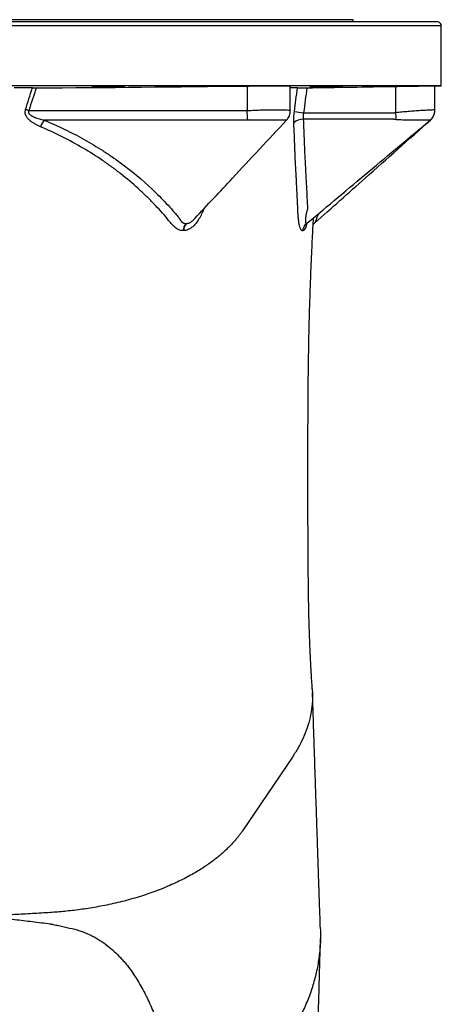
# Model space of a CAD drawing. Header units: millimetres. Extents: x 212 to 2672, y 434 to 2559.
# Tile 15 of 15: x 2365 to 2672, y 1844 to 2559. Entities that reach past the tile are written whole.
import ezdxf

# ---------------------------------------------------------------- set-up
doc = ezdxf.new("R2010")
doc.units = ezdxf.units.MM

msp = doc.modelspace()

# ---------------------------------------------------------------- linework, layer by layer
at = {"color": 7, "linetype": 'Continuous', "lineweight": 25}
for p, q in [((2607.71, 2559.08), (1922.71, 2559.08)), ((2607.71, 2557.48), (2607.71, 2559.08)), ((2669.39, 2557.48), (2265.21, 2557.48)), ((2671.71, 2511.08), (2671.71, 2554.56)), ((2552.65, 2511.08), (2328.8, 2511.08)), ((2530.58, 2510.94), (2530.58, 2493.14)), ((2666.71, 2511.08), (2552.65, 2511.08)), ((2562.02, 2493.1), (2562.02, 2511.08)), ((2567.22, 2509.56), (2562.02, 2509.56)), ((2638.45, 2510.69), (2638.45, 2491.73)), ((2671.71, 2511.08), (2666.71, 2511.08)), ((2667.1, 2493.76), (2667.1, 2511.08)), ((2667.1, 2511), (2671.71, 2511.08)), ((2667.1, 2493.58), (2667.1, 2493.76)), ((2528.67, 2486.19), (2383.22, 2486.19)), ((2636.38, 2486.9), (2571.42, 2486.9)), ((2574.38, 2411.55), (2574.44, 2411.6)), ((2563.53, 2023.86), (2527.33, 1970.46))]:
    msp.add_line(p, q, dxfattribs=at)
at = {"color": 1, "linetype": 'Continuous', "lineweight": 25}
msp.add_line((2671.71, 2554.56), (2265.21, 2554.56), dxfattribs=at)
at = {"color": 7, "linetype": 'Continuous', "lineweight": 25, "flags": 128}
msp.add_lwpolyline([(2372.1, 2493.06), (2371.79, 2493.16), (2371.49, 2493.25), (2371.19, 2493.35), (2370.89, 2493.45), (2370.6, 2493.54), (2370.3, 2493.64), (2370.01, 2493.73), (2369.72, 2493.83)], dxfattribs=at)
at = {"color": 7, "linetype": 'Continuous', "lineweight": 25}
for centre, radius, start, end in [((2668.71, 2554.56), 3, 0, 76.88166), ((2102.29, 2457.77), 429.75, 3.77766, 4.72055), ((2602.12, 2733.09), 243.45, 261.22663, 262.81797), ((2556.8, 2477.86), 82.82, 5.97327, 9.64023), ((2398.39, 2474.58), 19.1, 142.57071, 159.06455), ((2571.41, 2477.19), 9.72, 89.97219, 134.45393), ((2493.38, 2405.25), 9.25, 140.7728, 175.61798), ((2493.51, 2405.4), 9.12, 141.34888, 176.49641), ((2578.97, 2405.06), 8.08, 130.47637, 175.03511), ((2578.97, 2405.07), 8.08, 130.49237, 175.07701), ((2578.98, 2405.08), 8.07, 130.50989, 175.12462)]:
    msp.add_arc(centre, radius, start, end, dxfattribs=at)
for points, knots in [([(2374.67, 2509.56), (2372.49, 2509.56), (2370.29, 2509.56), (2365.89, 2509.56), (2363.68, 2509.56), (2361.47, 2509.56)], [0, 0, 0, 0, 0.5, 0.5, 1, 1, 1, 1]), ([(2421.29, 2510.38), (2421.85, 2510.4), (2422.46, 2510.41), (2423.44, 2510.43), (2423.77, 2510.43), (2424.47, 2510.44), (2424.83, 2510.45), (2425.92, 2510.46), (2426.66, 2510.47), (2427.82, 2510.49), (2428.21, 2510.49), (2429, 2510.5), (2429.39, 2510.5), (2430.56, 2510.51), (2431.34, 2510.51), (2432.5, 2510.52), (2432.89, 2510.52), (2433.64, 2510.52), (2434.38, 2510.53), (2435.08, 2510.53), (2435.78, 2510.53), (2436.12, 2510.53), (2437.1, 2510.52), (2437.71, 2510.52), (2438.54, 2510.51), (2438.8, 2510.51), (2439.3, 2510.51), (2439.54, 2510.5), (2440.19, 2510.49), (2440.56, 2510.49), (2441.02, 2510.47), (2441.15, 2510.47), (2441.38, 2510.46), (2441.47, 2510.45), (2441.7, 2510.44), (2441.78, 2510.43), (2441.78, 2510.4), (2441.71, 2510.39), (2441.48, 2510.37), (2441.38, 2510.36), (2441.16, 2510.35), (2441.02, 2510.34), (2440.57, 2510.32), (2440.2, 2510.31), (2439.55, 2510.29), (2439.32, 2510.28), (2438.82, 2510.27), (2438.55, 2510.26), (2437.72, 2510.24), (2437.12, 2510.23), (2436.14, 2510.21), (2435.79, 2510.21), (2435.1, 2510.19), (2434.39, 2510.18), (2433.66, 2510.17), (2432.91, 2510.16), (2432.52, 2510.16), (2431.36, 2510.15), (2430.58, 2510.14), (2429.41, 2510.13), (2429.02, 2510.12), (2428.23, 2510.12), (2427.84, 2510.12), (2426.68, 2510.11), (2425.93, 2510.11), (2424.84, 2510.11), (2424.49, 2510.11), (2423.79, 2510.11), (2423.45, 2510.11), (2422.48, 2510.11), (2421.87, 2510.11), (2421.03, 2510.12), (2420.76, 2510.12), (2420.27, 2510.13), (2419.8, 2510.13), (2419.4, 2510.14), (2419.02, 2510.15), (2418.85, 2510.15), (2418.4, 2510.17), (2418.17, 2510.18), (2417.86, 2510.2), (2417.78, 2510.21), (2417.78, 2510.24), (2417.86, 2510.25), (2418.09, 2510.27), (2418.18, 2510.28), (2418.41, 2510.29), (2418.67, 2510.3), (2419.01, 2510.32), (2419.37, 2510.33), (2419.58, 2510.34), (2420.23, 2510.36), (2420.73, 2510.37), (2421.29, 2510.38)], [0, 0, 0, 0, 0.03125, 0.03125, 0.046875, 0.046875, 0.0625, 0.0625, 0.09375, 0.09375, 0.109375, 0.109375, 0.125, 0.125, 0.15625, 0.15625, 0.171875, 0.171875, 0.1875, 0.203125, 0.203125, 0.21875, 0.21875, 0.25, 0.25, 0.265625, 0.265625, 0.28125, 0.28125, 0.3125, 0.3125, 0.328125, 0.328125, 0.34375, 0.34375, 0.375, 0.375, 0.40625, 0.40625, 0.421875, 0.421875, 0.4375, 0.4375, 0.46875, 0.46875, 0.484375, 0.484375, 0.5, 0.5, 0.53125, 0.53125, 0.546875, 0.546875, 0.5625, 0.578125, 0.578125, 0.59375, 0.59375, 0.625, 0.625, 0.640625, 0.640625, 0.65625, 0.65625, 0.6875, 0.6875, 0.703125, 0.703125, 0.71875, 0.71875, 0.75, 0.75, 0.765625, 0.765625, 0.78125, 0.796875, 0.796875, 0.8125, 0.8125, 0.84375, 0.84375, 0.875, 0.875, 0.90625, 0.90625, 0.921875, 0.921875, 0.9375, 0.953125, 0.953125, 0.96875, 0.96875, 1, 1, 1, 1]), ([(2530.58, 2510.94), (2532.65, 2510.96), (2534.68, 2510.98), (2537.67, 2511.01), (2538.65, 2511.02), (2540.61, 2511.03), (2541.59, 2511.04), (2544.42, 2511.06), (2546.21, 2511.07), (2548.75, 2511.08), (2549.57, 2511.08), (2551.17, 2511.08), (2551.93, 2511.08), (2552.65, 2511.08)], [0, 0, 0, 0, 0.25, 0.25, 0.375, 0.375, 0.5, 0.5, 0.75, 0.75, 0.875, 0.875, 1, 1, 1, 1]), ([(2552.65, 2511.08), (2553.53, 2511.08), (2555.31, 2511.08), (2557.77, 2511.07), (2559.97, 2511.04), (2561.45, 2511), (2562.1, 2510.96), (2561.97, 2510.94), (2561.94, 2510.93)], [0, 0, 0, 0, 0.154289, 0.3109, 0.522547, 0.740331, 0.95199, 1, 1, 1, 1]), ([(2567.22, 2509.56), (2567.46, 2509.56), (2567.81, 2509.56), (2568.47, 2509.56), (2568.72, 2509.57), (2569.25, 2509.57), (2569.53, 2509.58), (2570.13, 2509.58), (2570.45, 2509.59), (2571.11, 2509.6), (2571.46, 2509.6), (2572.52, 2509.62), (2573.28, 2509.63), (2574.05, 2509.64)], [0, 0, 0, 0, 0.25, 0.25, 0.375, 0.375, 0.5, 0.5, 0.625, 0.625, 0.75, 0.75, 1, 1, 1, 1]), ([(2579.74, 2510.26), (2580.3, 2510.27), (2580.91, 2510.28), (2581.89, 2510.3), (2582.22, 2510.31), (2582.92, 2510.32), (2583.28, 2510.33), (2584.37, 2510.35), (2585.12, 2510.36), (2586.27, 2510.38), (2586.66, 2510.39), (2587.45, 2510.4), (2587.84, 2510.41), (2589.02, 2510.43), (2589.8, 2510.44), (2590.96, 2510.45), (2591.34, 2510.46), (2592.09, 2510.47), (2592.83, 2510.48), (2593.54, 2510.49), (2594.23, 2510.49), (2594.57, 2510.5), (2595.55, 2510.51), (2596.15, 2510.51), (2596.98, 2510.52), (2597.25, 2510.52), (2597.75, 2510.52), (2597.98, 2510.52), (2598.63, 2510.53), (2599, 2510.53), (2599.45, 2510.53), (2599.58, 2510.52), (2599.81, 2510.52), (2599.9, 2510.52), (2600.13, 2510.51), (2600.2, 2510.51), (2600.2, 2510.5), (2600.12, 2510.49), (2599.89, 2510.48), (2599.79, 2510.47), (2599.56, 2510.46), (2599.43, 2510.46), (2598.97, 2510.44), (2598.6, 2510.43), (2597.95, 2510.42), (2597.71, 2510.41), (2597.21, 2510.4), (2596.94, 2510.39), (2596.11, 2510.37), (2595.51, 2510.36), (2594.52, 2510.34), (2594.18, 2510.33), (2593.48, 2510.32), (2592.78, 2510.3), (2592.04, 2510.29), (2591.29, 2510.28), (2590.9, 2510.27), (2589.74, 2510.25), (2588.96, 2510.24), (2587.79, 2510.22), (2587.4, 2510.21), (2586.61, 2510.2), (2586.22, 2510.19), (2585.06, 2510.18), (2584.32, 2510.17), (2583.23, 2510.15), (2582.87, 2510.15), (2582.17, 2510.14), (2581.84, 2510.14), (2580.86, 2510.13), (2580.26, 2510.12), (2579.42, 2510.12), (2579.16, 2510.11), (2578.66, 2510.11), (2578.2, 2510.11), (2577.79, 2510.11), (2577.42, 2510.11), (2577.26, 2510.11), (2576.81, 2510.11), (2576.58, 2510.11), (2576.28, 2510.12), (2576.2, 2510.12), (2576.2, 2510.14), (2576.28, 2510.15), (2576.51, 2510.16), (2576.61, 2510.16), (2576.84, 2510.17), (2577.11, 2510.18), (2577.44, 2510.19), (2577.81, 2510.21), (2578.02, 2510.21), (2578.68, 2510.23), (2579.18, 2510.24), (2579.74, 2510.26)], [0, 0, 0, 0, 0.03125, 0.03125, 0.046875, 0.046875, 0.0625, 0.0625, 0.09375, 0.09375, 0.109375, 0.109375, 0.125, 0.125, 0.15625, 0.15625, 0.171875, 0.171875, 0.1875, 0.203125, 0.203125, 0.21875, 0.21875, 0.25, 0.25, 0.265625, 0.265625, 0.28125, 0.28125, 0.3125, 0.3125, 0.328125, 0.328125, 0.34375, 0.34375, 0.375, 0.375, 0.40625, 0.40625, 0.421875, 0.421875, 0.4375, 0.4375, 0.46875, 0.46875, 0.484375, 0.484375, 0.5, 0.5, 0.53125, 0.53125, 0.546875, 0.546875, 0.5625, 0.578125, 0.578125, 0.59375, 0.59375, 0.625, 0.625, 0.640625, 0.640625, 0.65625, 0.65625, 0.6875, 0.6875, 0.703125, 0.703125, 0.71875, 0.71875, 0.75, 0.75, 0.765625, 0.765625, 0.78125, 0.796875, 0.796875, 0.8125, 0.8125, 0.84375, 0.84375, 0.875, 0.875, 0.90625, 0.90625, 0.921875, 0.921875, 0.9375, 0.953125, 0.953125, 0.96875, 0.96875, 1, 1, 1, 1]), ([(2638.45, 2510.69), (2640.2, 2510.72), (2641.91, 2510.75), (2645.26, 2510.8), (2646.9, 2510.83), (2649.3, 2510.86), (2650.08, 2510.88), (2651.6, 2510.9), (2652.34, 2510.91), (2654.49, 2510.94), (2655.85, 2510.96), (2657.45, 2510.98), (2657.76, 2510.99), (2658.37, 2510.99), (2658.67, 2511), (2659.54, 2511.01), (2660.1, 2511.02), (2661.67, 2511.04), (2662.6, 2511.05), (2663.83, 2511.06), (2664.21, 2511.07), (2664.89, 2511.07), (2665.2, 2511.08), (2666.02, 2511.08), (2666.43, 2511.08), (2666.71, 2511.08)], [0, 0, 0, 0, 0.125, 0.125, 0.25, 0.25, 0.3125, 0.3125, 0.375, 0.375, 0.5, 0.5, 0.53125, 0.53125, 0.5625, 0.5625, 0.625, 0.625, 0.75, 0.75, 0.8125, 0.8125, 0.875, 0.875, 1, 1, 1, 1]), ([(2666.71, 2511.08), (2666.77, 2511.08), (2667.02, 2511.08), (2667.01, 2511.08), (2667.01, 2511.08)], [0, 0, 0, 0, 0.2581079, 1, 1, 1, 1]), ([(2380.54, 2481.41), (2379.2, 2481.99), (2377.88, 2482.62), (2375.97, 2483.71), (2375.34, 2484.09), (2374.12, 2484.92), (2373.52, 2485.36), (2372.39, 2486.33), (2371.86, 2486.84), (2371.13, 2487.7), (2370.89, 2488), (2370.47, 2488.63), (2370.27, 2488.95), (2370.02, 2489.46), (2369.94, 2489.64), (2369.8, 2489.99), (2369.74, 2490.18), (2369.57, 2490.74), (2369.5, 2491.11), (2369.43, 2491.89), (2369.43, 2492.29), (2369.52, 2493.06), (2369.6, 2493.45), (2369.72, 2493.83)], [0, 0, 0, 0, 0.25, 0.25, 0.375, 0.375, 0.5, 0.5, 0.625, 0.625, 0.6875, 0.6875, 0.75, 0.75, 0.78125, 0.78125, 0.8125, 0.8125, 0.875, 0.875, 0.9375, 0.9375, 1, 1, 1, 1]), ([(2372.1, 2493.06), (2372.02, 2492.92), (2371.95, 2492.78), (2371.85, 2492.49), (2371.82, 2492.33), (2371.8, 2492.02), (2371.81, 2491.87), (2371.87, 2491.57), (2371.92, 2491.42), (2372.05, 2491.14), (2372.13, 2491.01), (2372.31, 2490.76), (2372.41, 2490.65), (2372.71, 2490.32), (2372.94, 2490.12), (2373.42, 2489.75), (2373.67, 2489.58), (2374.18, 2489.27), (2374.44, 2489.13), (2375.24, 2488.72), (2375.79, 2488.48), (2377.46, 2487.8), (2378.59, 2487.43), (2380.89, 2486.76), (2382.05, 2486.46), (2383.22, 2486.19)], [0, 0, 0, 0, 0.03125, 0.03125, 0.0625, 0.0625, 0.09375, 0.09375, 0.125, 0.125, 0.15625, 0.15625, 0.1875, 0.1875, 0.25, 0.25, 0.3125, 0.3125, 0.375, 0.375, 0.5, 0.5, 0.75, 0.75, 1, 1, 1, 1]), ([(2372.1, 2493.06), (2398.51, 2493.06), (2438.13, 2493.06), (2484.36, 2493.06), (2507.47, 2493.06), (2519.03, 2493.06), (2524.8, 2493.06), (2527.28, 2493.06), (2528.52, 2493.06), (2528.93, 2493.06), (2529.76, 2493.08), (2530.17, 2493.1), (2530.58, 2493.14)], [0, 0, 0, 0, 0.5, 0.75, 0.875, 0.9375, 0.96875, 0.984375, 0.984375, 0.992188, 0.992188, 1, 1, 1, 1]), ([(2559.2, 2486.1), (2559.43, 2486.34), (2560, 2486.95), (2560.77, 2488.14), (2561.45, 2489.61), (2561.87, 2491.22), (2562.06, 2492.41), (2562.01, 2493.04), (2562.01, 2493.11)], [0, 0, 0, 0, 0.136558, 0.33949, 0.548043, 0.760085, 0.974058, 1, 1, 1, 1]), ([(2564.61, 2484.12), (2564.58, 2484.77), (2564.56, 2485.44), (2564.56, 2486.8), (2564.58, 2487.5), (2564.68, 2489.61), (2564.8, 2491.04), (2564.99, 2492.48)], [0, 0, 0, 0, 0.25, 0.25, 0.5, 0.5, 1, 1, 1, 1]), ([(2571.68, 2491.55), (2571.5, 2490.75), (2571.38, 2489.96), (2571.31, 2488.78), (2571.31, 2488.39), (2571.34, 2487.63), (2571.37, 2487.26), (2571.42, 2486.9)], [0, 0, 0, 0, 0.5, 0.5, 0.75, 0.75, 1, 1, 1, 1]), ([(2571.68, 2491.55), (2582.81, 2491.55), (2599.5, 2491.55), (2618.97, 2491.55), (2628.71, 2491.55), (2633.58, 2491.55), (2635.66, 2491.55), (2636.53, 2491.55), (2636.71, 2491.55), (2637.06, 2491.56), (2637.23, 2491.57), (2637.75, 2491.62), (2638.1, 2491.67), (2638.45, 2491.73)], [0, 0, 0, 0, 0.5, 0.75, 0.875, 0.9375, 0.96875, 0.96875, 0.976562, 0.976562, 0.984375, 0.984375, 1, 1, 1, 1]), ([(2663.5, 2486.08), (2663.51, 2486.09), (2663.92, 2486.39), (2664.63, 2487.14), (2665.57, 2488.35), (2666.32, 2489.78), (2666.84, 2491.35), (2667.1, 2492.7), (2667.07, 2493.51), (2667.06, 2493.76)], [0, 0, 0, 0, 0.007693, 0.173142, 0.350068, 0.534299, 0.722782, 0.913609, 1, 1, 1, 1]), ([(2663.72, 2486.09), (2663.72, 2486.09), (2664.12, 2486.39), (2664.8, 2487.16), (2665.71, 2488.41), (2666.44, 2489.87), (2666.9, 2491.46), (2667.12, 2492.72), (2667.08, 2493.43), (2667.07, 2493.58)], [0, 0, 0, 0, 0.002174, 0.175702, 0.36049, 0.552199, 0.747881, 0.945724, 1, 1, 1, 1]), ([(2484.16, 2405.96), (2483.05, 2405.98), (2481.99, 2406.21), (2480.7, 2406.75), (2480.45, 2406.87), (2479.94, 2407.14), (2479.69, 2407.28), (2478.96, 2407.75), (2478.49, 2408.1), (2477.58, 2408.88), (2477.14, 2409.31), (2476.51, 2410), (2476.31, 2410.24), (2475.91, 2410.73), (2475.71, 2410.98), (2474.69, 2412.22), (2473.88, 2413.2), (2469.74, 2418.1), (2466.28, 2421.95), (2460.84, 2427.59), (2458.99, 2429.46), (2455.2, 2433.13), (2453.27, 2434.94), (2447.36, 2440.3), (2443.26, 2443.78), (2436.86, 2448.82), (2434.68, 2450.48), (2431.35, 2452.92), (2430.23, 2453.72), (2427.96, 2455.32), (2426.83, 2456.11), (2421.08, 2460.02), (2416.35, 2463.01), (2406.59, 2468.71), (2401.58, 2471.44), (2391.27, 2476.62), (2385.98, 2479.08), (2380.54, 2481.41)], [0, 0, 0, 0, 0.03125, 0.03125, 0.039062, 0.039062, 0.046875, 0.046875, 0.0625, 0.0625, 0.078125, 0.078125, 0.085937, 0.085937, 0.09375, 0.09375, 0.125, 0.125, 0.25, 0.25, 0.3125, 0.3125, 0.375, 0.375, 0.5, 0.5, 0.5625, 0.5625, 0.59375, 0.59375, 0.625, 0.625, 0.75, 0.75, 0.875, 0.875, 1, 1, 1, 1]), ([(2383.22, 2486.19), (2393.4, 2481.95), (2403.11, 2477.26), (2416.97, 2469.53), (2421.46, 2466.84), (2428.03, 2462.63), (2430.19, 2461.2), (2434.45, 2458.28), (2436.55, 2456.79), (2446.86, 2449.23), (2454.52, 2442.82), (2463.44, 2434.38), (2465.2, 2432.67), (2468.63, 2429.22), (2470.31, 2427.47), (2473.61, 2423.95), (2475.23, 2422.18), (2477.6, 2419.49), (2478.38, 2418.59), (2479.55, 2417.23), (2480.13, 2416.55), (2480.8, 2415.76), (2481.08, 2415.42), (2481.27, 2415.19), (2481.37, 2415.07), (2481.46, 2414.96)], [0, 0, 0, 0, 0.25, 0.25, 0.375, 0.375, 0.4375, 0.4375, 0.5, 0.5, 0.75, 0.75, 0.8125, 0.8125, 0.875, 0.875, 0.9375, 0.9375, 0.96875, 0.96875, 0.984375, 0.992187, 0.996094, 0.996094, 1, 1, 1, 1]), ([(2492.77, 2414.86), (2501.83, 2424.59), (2524.04, 2448.45), (2546.14, 2472.09), (2559.22, 2486.08)], [0, 0, 0, 0, 0.407919, 1, 1, 1, 1]), ([(2531.11, 2486.09), (2530.7, 2486.09), (2530.29, 2486.1), (2529.68, 2486.13), (2529.38, 2486.14), (2529.02, 2486.17), (2528.84, 2486.18), (2528.77, 2486.19), (2528.72, 2486.19), (2528.69, 2486.19), (2528.67, 2486.19)], [0, 0, 0, 0, 0.5, 0.5, 0.75, 0.875, 0.9375, 0.96875, 0.96875, 1, 1, 1, 1]), ([(2566.11, 2449.38), (2565.94, 2452.26), (2565.78, 2455.13), (2565.51, 2460.9), (2565.4, 2463.79), (2565.18, 2469.58), (2565.08, 2472.49), (2564.86, 2478.31), (2564.74, 2481.22), (2564.61, 2484.12)], [0, 0, 0, 0, 0.25, 0.25, 0.5, 0.5, 0.75, 0.75, 1, 1, 1, 1]), ([(2571.42, 2486.9), (2571.55, 2484.19), (2571.68, 2481.47), (2571.91, 2476.04), (2572.01, 2473.32), (2572.22, 2467.89), (2572.32, 2465.17), (2572.55, 2459.74), (2572.68, 2457.03), (2572.9, 2452.95), (2572.98, 2451.6), (2573.13, 2448.88), (2573.2, 2447.53), (2573.42, 2443.46), (2573.57, 2440.74), (2573.99, 2432.6), (2574.26, 2427.17), (2574.52, 2421.74)], [0, 0, 0, 0, 0.125, 0.125, 0.25, 0.25, 0.375, 0.375, 0.5, 0.5, 0.5625, 0.5625, 0.625, 0.625, 0.75, 0.75, 1, 1, 1, 1]), ([(2574.39, 2411.54), (2589.26, 2423.98), (2618.99, 2448.86), (2648.67, 2473.67), (2663.5, 2486.07)], [0, 0, 0, 0, 0.5001874, 1, 1, 1, 1]), ([(2579.67, 2411.47), (2591.93, 2422.36), (2619.95, 2447.25), (2647.97, 2472.11), (2663.73, 2486.09)], [0, 0, 0, 0, 0.437356, 1, 1, 1, 1]), ([(2639.17, 2486.48), (2638.7, 2486.51), (2638.23, 2486.56), (2637.53, 2486.66), (2637.3, 2486.7), (2636.95, 2486.77), (2636.78, 2486.81), (2636.58, 2486.86), (2636.48, 2486.88), (2636.43, 2486.89), (2636.4, 2486.9), (2636.39, 2486.9), (2636.38, 2486.9)], [0, 0, 0, 0, 0.5, 0.5, 0.75, 0.75, 0.875, 0.9375, 0.96875, 0.984375, 0.984375, 1, 1, 1, 1]), ([(2570.91, 2405.76), (2570.78, 2405.77), (2570.65, 2405.82), (2570.39, 2405.96), (2570.26, 2406.07), (2570, 2406.35), (2569.88, 2406.52), (2569.64, 2406.92), (2569.53, 2407.14), (2569.2, 2407.9), (2569, 2408.51), (2568.62, 2409.92), (2568.46, 2410.7), (2568.17, 2412.39), (2568.05, 2413.3), (2567.89, 2414.74), (2567.84, 2415.24), (2567.75, 2416.24), (2567.72, 2416.76), (2567.65, 2417.8), (2567.62, 2418.32), (2567.57, 2419.39), (2567.5, 2421), (2567.23, 2426.89), (2566.98, 2432.25), (2566.66, 2438.67), (2566.5, 2441.88), (2566.31, 2445.63), (2566.21, 2447.51), (2566.16, 2448.44), (2566.13, 2448.91), (2566.12, 2449.11), (2566.12, 2449.24), (2566.11, 2449.31), (2566.11, 2449.38)], [0, 0, 0, 0, 0.03125, 0.03125, 0.0625, 0.0625, 0.09375, 0.09375, 0.125, 0.125, 0.1875, 0.1875, 0.25, 0.25, 0.3125, 0.3125, 0.34375, 0.34375, 0.375, 0.375, 0.40625, 0.40625, 0.4375, 0.5, 0.75, 0.75, 0.875, 0.9375, 0.96875, 0.984375, 0.992188, 0.996094, 0.996094, 1, 1, 1, 1]), ([(2574.52, 2421.74), (2574.52, 2421.74), (2574.52, 2421.73), (2574.52, 2421.72), (2574.51, 2421.71), (2574.5, 2421.67), (2574.48, 2421.6), (2574.44, 2421.47), (2574.4, 2421.35), (2574.33, 2421.11), (2574.29, 2420.96), (2574.16, 2420.49), (2574.07, 2420.18), (2573.91, 2419.56), (2573.83, 2419.26), (2573.69, 2418.65), (2573.62, 2418.35), (2573.43, 2417.46), (2573.32, 2416.88), (2573.14, 2415.78), (2573.06, 2415.24), (2572.97, 2414.23), (2572.94, 2413.75), (2572.94, 2412.9), (2572.97, 2412.52), (2573.08, 2411.89), (2573.17, 2411.64), (2573.41, 2411.3), (2573.55, 2411.22), (2573.72, 2411.21)], [0, 0, 0, 0, 0.000977, 0.000977, 0.001953, 0.003906, 0.007812, 0.015625, 0.03125, 0.03125, 0.0625, 0.0625, 0.125, 0.125, 0.1875, 0.1875, 0.25, 0.25, 0.375, 0.375, 0.5, 0.5, 0.625, 0.625, 0.75, 0.75, 0.875, 0.875, 1, 1, 1, 1]), ([(2481.46, 2414.96), (2481.47, 2414.96), (2481.47, 2414.95), (2481.47, 2414.94), (2481.48, 2414.93), (2481.49, 2414.9), (2481.51, 2414.84), (2481.57, 2414.72), (2481.61, 2414.63), (2481.71, 2414.43), (2481.77, 2414.3), (2481.9, 2414.05), (2481.98, 2413.93), (2482.12, 2413.69), (2482.2, 2413.57), (2482.59, 2413), (2482.94, 2412.59), (2483.75, 2411.89), (2484.19, 2411.61), (2484.9, 2411.32), (2485.16, 2411.24), (2485.68, 2411.14), (2485.94, 2411.11), (2486.22, 2411.1)], [0, 0, 0, 0, 0.001953, 0.001953, 0.003906, 0.007813, 0.015625, 0.03125, 0.0625, 0.0625, 0.125, 0.125, 0.1875, 0.1875, 0.25, 0.25, 0.5, 0.5, 0.75, 0.75, 0.875, 0.875, 1, 1, 1, 1]), ([(2573.41, 2410.47), (2573.41, 2410.46), (2573.4, 2410.44), (2573.5, 2410.62), (2573.83, 2411.03), (2574.16, 2411.4), (2574.43, 2411.59), (2574.44, 2411.6)], [0, 0, 0, 0, 0.094454, 0.353832, 0.654617, 0.98629, 1, 1, 1, 1]), ([(2578.02, 2073.36), (2577.94, 2074.48), (2577.78, 2076.83), (2577.55, 2080.4), (2577.33, 2083.83), (2577.16, 2086.79), (2577.03, 2089.23), (2576.92, 2091.2), (2576.81, 2093.24), (2576.7, 2095.55), (2576.56, 2098.39), (2576.42, 2101.4), (2576.27, 2104.82), (2576.12, 2108.55), (2575.98, 2112.44), (2575.85, 2116.18), (2575.74, 2119.6), (2575.63, 2123.1), (2575.53, 2126.68), (2575.43, 2130.82), (2575.36, 2135.49), (2575.28, 2140.78), (2575.21, 2146.42), (2575.14, 2152.25), (2575.08, 2158.93), (2575.01, 2166.7), (2574.95, 2175.74), (2574.9, 2185.46), (2574.86, 2195.59), (2574.83, 2205.91), (2574.81, 2216.27), (2574.8, 2227.94), (2574.8, 2241), (2574.83, 2255.48), (2574.89, 2269.95), (2574.96, 2281.71), (2575.03, 2290.62), (2575.08, 2296.56), (2575.14, 2301.97), (2575.2, 2306.64), (2575.25, 2310.53), (2575.3, 2313.7), (2575.34, 2316.26), (2575.38, 2318.75), (2575.43, 2321.69), (2575.5, 2325.53), (2575.6, 2330.23), (2575.72, 2335.8), (2575.88, 2342.2), (2576.09, 2349.42), (2576.33, 2357.28), (2576.6, 2365.29), (2576.89, 2373.01), (2577.18, 2380.16), (2577.52, 2387.84), (2577.89, 2395.83), (2578.29, 2403.91), (2578.62, 2410.12), (2578.82, 2413.79), (2578.9, 2415.19), (2578.91, 2415.32)], [0, 0, 0, 0, 0.01512, 0.031703, 0.045965, 0.057923, 0.067583, 0.074945, 0.081085, 0.091493, 0.101406, 0.113092, 0.125244, 0.139075, 0.153087, 0.165838, 0.177324, 0.187561, 0.20077, 0.21321, 0.22888, 0.246489, 0.264392, 0.282633, 0.301279, 0.326503, 0.353968, 0.383384, 0.413608, 0.443618, 0.47333, 0.502741, 0.542888, 0.582878, 0.622686, 0.661273, 0.678055, 0.69422, 0.708749, 0.721036, 0.731256, 0.739556, 0.746056, 0.751456, 0.759158, 0.769216, 0.78151, 0.795962, 0.812546, 0.831204, 0.851831, 0.873027, 0.892691, 0.910887, 0.927682, 0.95137, 0.971893, 0.989382, 0.999009, 1, 1, 1, 1]), ([(2578.64, 2410.37), (2578.73, 2410.49), (2579, 2410.87), (2579.4, 2411.22), (2579.66, 2411.46)], [0, 0, 0, 0, 0.337412, 1, 1, 1, 1]), ([(2577.89, 2073.35), (2578.02, 2071.82), (2578.37, 2067.56), (2577.88, 2060.65), (2576.56, 2052.72), (2574.38, 2045.06), (2571.46, 2037.7), (2567.9, 2030.64), (2564.98, 2026.1), (2563.53, 2023.86)], [0, 0, 0, 0, 0.091388, 0.253454, 0.411292, 0.56486, 0.714094, 0.859108, 1, 1, 1, 1]), ([(2583.89, 1899.48), (2583.79, 1902.3), (2583.6, 1907.68), (2583.33, 1915.36), (2583.09, 1922.28), (2582.88, 1928.43), (2582.7, 1933.8), (2582.55, 1938.13), (2582.44, 1941.54), (2582.35, 1944.26), (2582.26, 1946.86), (2582.17, 1949.5), (2582.08, 1952.22), (2581.93, 1956.68), (2581.72, 1962.99), (2581.46, 1971.05), (2581.19, 1979.05), (2580.93, 1986.78), (2580.68, 1994.36), (2580.42, 2002.04), (2580.15, 2010.05), (2579.87, 2018.52), (2579.59, 2026.85), (2579.31, 2035.08), (2579.04, 2043.28), (2578.75, 2052.14), (2578.45, 2061.34), (2578.25, 2067.6), (2578.15, 2070.68)], [0, 0, 0, 0, 0.049388, 0.094233, 0.134612, 0.170513, 0.201846, 0.228538, 0.246222, 0.261278, 0.276196, 0.29156, 0.30737, 0.323623, 0.36931, 0.4174, 0.464116, 0.50883, 0.552289, 0.59649, 0.643331, 0.692904, 0.745382, 0.789819, 0.837935, 0.889889, 0.94588, 1, 1, 1, 1]), ([(2527.33, 1970.46), (2526.89, 1969.81), (2525.98, 1968.51), (2524.48, 1966.51), (2522.83, 1964.46), (2521.02, 1962.36), (2519.05, 1960.21), (2516.88, 1958), (2514.52, 1955.75), (2511.93, 1953.44), (2509.1, 1951.08), (2504.99, 1947.87), (2499.16, 1943.76), (2490.91, 1938.73), (2481.33, 1933.71), (2470.46, 1928.88), (2458.55, 1924.44), (2446.02, 1920.58), (2433.36, 1917.41), (2420.98, 1914.94), (2409.18, 1913.11), (2398.08, 1911.82), (2391.17, 1911.27), (2387.84, 1911.06)], [0.36653034, 0.36653034, 0.36653034, 0.36653034, 0.36878814, 0.37104593, 0.37330373, 0.37556152, 0.37781932, 0.38007712, 0.38233491, 0.38459271, 0.3868505, 0.3891083, 0.39362389, 0.39813948, 0.40265507, 0.40717066, 0.41168625, 0.41620184, 0.42071743, 0.42523302, 0.42974862, 0.43426421, 0.4387798, 0.4387798, 0.4387798, 0.4387798]), ([(2387.84, 1911.06), (2383.47, 1910.78), (2379.09, 1910.51), (2370.34, 1910.01), (2365.96, 1909.78), (2357.21, 1909.33), (2352.82, 1909.12), (2344.06, 1908.74), (2339.67, 1908.56), (2335.29, 1908.4)], [0, 0, 0, 0, 0.25, 0.25, 0.5, 0.5, 0.75, 0.75, 1, 1, 1, 1]), ([(2335.29, 1908.4), (2337.5, 1908.24), (2339.7, 1908.06), (2344.11, 1907.69), (2346.31, 1907.5), (2352.9, 1906.89), (2357.28, 1906.46), (2366.01, 1905.53), (2370.37, 1905.03), (2376.87, 1904.23), (2379.04, 1903.96), (2383.36, 1903.4), (2385.52, 1903.11), (2387.68, 1902.81)], [0, 0, 0, 0, 0.125, 0.125, 0.25, 0.25, 0.5, 0.5, 0.75, 0.75, 0.875, 0.875, 1, 1, 1, 1]), ([(2387.68, 1902.81), (2387.72, 1902.8), (2387.76, 1902.79), (2387.85, 1902.78), (2387.98, 1902.75), (2388.27, 1902.69), (2388.87, 1902.58), (2389.38, 1902.48), (2390.4, 1902.28), (2391.07, 1902.14), (2393.09, 1901.73), (2394.43, 1901.45), (2398.39, 1900.59), (2400.98, 1899.99), (2404.15, 1899.21), (2404.79, 1899.05), (2406.04, 1898.73), (2406.66, 1898.56), (2408.5, 1898.02), (2409.69, 1897.62), (2413.21, 1896.35), (2415.46, 1895.38), (2418.16, 1894.04), (2418.7, 1893.76), (2419.75, 1893.21), (2420.27, 1892.92), (2421.8, 1892.06), (2422.79, 1891.46), (2425.68, 1889.63), (2427.49, 1888.34), (2430.95, 1885.66), (2432.59, 1884.26), (2435.73, 1881.38), (2437.22, 1879.89), (2439.37, 1877.6), (2440.06, 1876.83), (2441.42, 1875.27), (2442.08, 1874.48), (2444.01, 1872.11), (2445.23, 1870.51), (2447.57, 1867.26), (2448.68, 1865.62), (2450.81, 1862.29), (2451.82, 1860.61), (2453.76, 1857.22), (2454.7, 1855.51), (2456.49, 1852.08), (2457.36, 1850.35), (2459.02, 1846.87), (2459.83, 1845.13), (2461.39, 1841.64), (2462.15, 1839.89), (2462.89, 1838.14)], [0, 0, 0, 0, 0.000977, 0.000977, 0.001953, 0.003906, 0.007813, 0.015625, 0.015625, 0.03125, 0.03125, 0.0625, 0.0625, 0.125, 0.125, 0.140625, 0.140625, 0.15625, 0.15625, 0.1875, 0.1875, 0.25, 0.25, 0.265625, 0.265625, 0.28125, 0.28125, 0.3125, 0.3125, 0.375, 0.375, 0.4375, 0.4375, 0.5, 0.5, 0.53125, 0.53125, 0.5625, 0.5625, 0.625, 0.625, 0.6875, 0.6875, 0.75, 0.75, 0.8125, 0.8125, 0.875, 0.875, 0.9375, 0.9375, 1, 1, 1, 1]), ([(2583.82, 1899.48), (2583.86, 1898.79), (2584.14, 1894.61), (2583.8, 1886.92), (2582.73, 1876.46), (2580.7, 1866.05), (2577.8, 1855.75), (2574.08, 1845.59), (2570.87, 1839.01), (2569.27, 1835.71)], [0, 0, 0, 0, 0.031716, 0.192094, 0.352797, 0.513879, 0.675404, 0.837424, 1, 1, 1, 1]), ([(2579.94, 1754.51), (2580.08, 1759.2), (2580.34, 1768.28), (2580.72, 1781.16), (2581.07, 1792.99), (2581.4, 1803.78), (2581.7, 1813.55), (2581.97, 1822.33), (2582.2, 1830.18), (2582.41, 1837.17), (2582.6, 1843.37), (2582.76, 1848.78), (2582.89, 1853.45), (2583.01, 1857.72), (2583.14, 1862.08), (2583.27, 1866.95), (2583.42, 1872.42), (2583.58, 1878.46), (2583.76, 1885.1), (2583.87, 1889.69), (2583.93, 1892.09)], [0, 0, 0, 0, 0.093665, 0.181407, 0.263254, 0.339218, 0.409303, 0.472408, 0.52983, 0.581558, 0.627581, 0.668569, 0.703619, 0.733337, 0.765711, 0.803192, 0.844977, 0.891696, 0.943363, 1, 1, 1, 1])]:
    msp.add_open_spline(points, degree=3, knots=knots, dxfattribs=at)
for points in [[(2369.72, 2493.83), (2371.36, 2499.08), (2373.01, 2504.32), (2374.67, 2509.56)], [(2377.45, 2509.57), (2375.65, 2504.07), (2373.87, 2498.57), (2372.1, 2493.06)], [(2374.67, 2509.56), (2375.57, 2509.56), (2376.5, 2509.57), (2377.45, 2509.57)], [(2377.45, 2509.57), (2428.49, 2509.87), (2479.54, 2510.36), (2530.58, 2510.94)], [(2564.99, 2492.48), (2565.72, 2498.18), (2566.46, 2503.87), (2567.22, 2509.56)], [(2574.05, 2509.64), (2573.25, 2503.61), (2572.46, 2497.58), (2571.68, 2491.55)], [(2574.05, 2509.64), (2595.52, 2509.99), (2616.98, 2510.34), (2638.45, 2510.69)], [(2486.22, 2411.1), (2486.27, 2411.1), (2486.33, 2411.1), (2486.39, 2411.1)], [(2573.72, 2411.21), (2573.72, 2411.21), (2573.72, 2411.21), (2573.73, 2411.21)], [(2573.73, 2411.21), (2573.73, 2411.21), (2573.73, 2411.21), (2573.74, 2411.21)], [(2484.4, 2405.96), (2484.32, 2405.96), (2484.24, 2405.96), (2484.16, 2405.96)], [(2570.92, 2405.76), (2570.92, 2405.76), (2570.92, 2405.76), (2570.91, 2405.76)], [(2570.94, 2405.76), (2570.93, 2405.76), (2570.93, 2405.76), (2570.92, 2405.76)]]:
    msp.add_open_spline(points, degree=3, dxfattribs=at)
at = {"color": 1, "linetype": 'Continuous', "lineweight": 25}
for points, knots in [([(2530.58, 2493.14), (2531.56, 2493.19), (2534.3, 2493.34), (2538.79, 2493.52), (2543.81, 2493.67), (2548.49, 2493.76), (2552.62, 2493.79), (2556.14, 2493.76), (2558.9, 2493.68), (2560.84, 2493.53), (2561.91, 2493.35), (2561.92, 2493.17), (2561.93, 2493.1)], [0, 0, 0, 0, 0.059212, 0.165713, 0.275282, 0.381856, 0.491506, 0.598167, 0.707912, 0.814743, 0.924671, 1, 1, 1, 1]), ([(2638.45, 2491.73), (2640.01, 2491.9), (2643.16, 2492.25), (2647.86, 2492.68), (2652.47, 2493.04), (2656.72, 2493.33), (2660.4, 2493.54), (2663.35, 2493.69), (2665.51, 2493.77), (2666.86, 2493.8), (2667.01, 2493.77), (2667.09, 2493.76)], [0, 0, 0, 0, 0.1013045, 0.2049261, 0.3175444, 0.4333952, 0.5460897, 0.6620304, 0.7748026, 0.8908307, 1, 1, 1, 1]), ([(2559.19, 2486.11), (2559.2, 2486.11), (2559.29, 2486.08), (2558.76, 2486.08), (2557.56, 2486.07), (2555.67, 2486.08), (2553.16, 2486.08), (2550.11, 2486.09), (2546.54, 2486.08), (2542.59, 2486.08), (2538.26, 2486.07), (2534.39, 2486.07), (2531.97, 2486.08), (2531.11, 2486.09)], [0, 0, 0, 0, 0.022253, 0.128496, 0.229864, 0.333514, 0.433821, 0.536422, 0.636624, 0.739117, 0.84007, 0.943291, 1, 1, 1, 1]), ([(2663.49, 2486.08), (2663.5, 2486.08), (2663.61, 2486.08), (2663.19, 2486.09), (2662.15, 2486.08), (2660.38, 2486.08), (2657.99, 2486.07), (2655, 2486.07), (2651.47, 2486.09), (2647.58, 2486.14), (2643.45, 2486.25), (2640.6, 2486.4), (2639.17, 2486.48)], [0, 0, 0, 0, 0.007209, 0.118882, 0.227926, 0.339469, 0.449401, 0.561812, 0.673927, 0.788532, 0.89328, 1, 1, 1, 1]), ([(2499.23, 2421.8), (2498.85, 2420.88), (2497.92, 2418.65), (2496.25, 2415.3), (2494.26, 2412.18), (2492.18, 2409.75), (2490.11, 2407.93), (2488.07, 2406.75), (2486.15, 2406.1), (2484.99, 2406.01), (2484.4, 2405.96)], [0, 0, 0, 0, 0.115897, 0.279194, 0.441371, 0.566595, 0.691682, 0.815091, 0.907553, 1, 1, 1, 1]), ([(2582.29, 2418.15), (2582.07, 2417.54), (2581.62, 2416.3), (2581.02, 2414.65), (2580.39, 2412.94), (2579.97, 2411.98), (2579.7, 2411.49), (2579.64, 2411.51), (2579.61, 2411.52)], [0, 0, 0, 0, 0.181762, 0.371325, 0.564942, 0.838879, 0.910799, 1, 1, 1, 1]), ([(2486.39, 2411.1), (2487.22, 2411.24), (2488.63, 2411.47), (2490.63, 2412.83), (2491.92, 2413.93), (2492.6, 2414.71), (2492.74, 2414.88)], [0, 0, 0, 0, 0.380992, 0.643225, 0.921462, 1, 1, 1, 1]), ([(2574.05, 2411.23), (2573.88, 2410.65), (2573.49, 2409.28), (2572.82, 2407.61), (2572.04, 2406.31), (2571.4, 2405.79), (2571.04, 2405.77), (2570.94, 2405.76)], [0, 0, 0, 0, 0.1802968, 0.422574, 0.6658814, 0.9089197, 1, 1, 1, 1]), ([(2573.74, 2411.21), (2573.81, 2411.22), (2574, 2411.24), (2574.24, 2411.43), (2574.38, 2411.55)], [0, 0, 0, 0, 0.38196, 1, 1, 1, 1])]:
    msp.add_open_spline(points, degree=3, knots=knots, dxfattribs=at)

doc.saveas('drawing.dxf')
